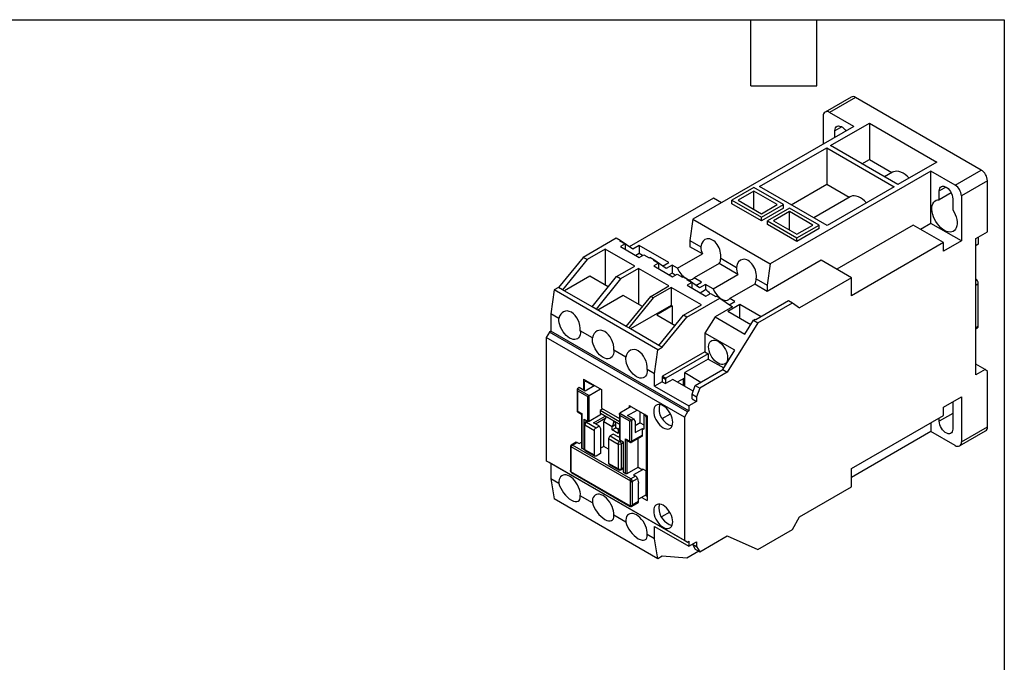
# Model space of a CAD drawing. Header units: millimetres. Extents: x 6 to 273, y 6 to 210.
# Tile 5 of 5: x 160 to 273, y 135 to 210. Entities that reach past the tile are written whole.
import ezdxf

# ---------------------------------------------------------------- set-up
doc = ezdxf.new("R2010")
doc.units = ezdxf.units.MM
doc.layers.add('TEXT', color=140, linetype='Continuous', lineweight=25)

msp = doc.modelspace()

# ---------------------------------------------------------------- linework, layer by layer
for p, q in [((255.4025, 200.6396), (252.3973, 198.9047)), ((255.9024, 200.5901), (252.8972, 198.8552)), ((270.3981, 192.2219), (255.9024, 200.5901)), ((255.6903, 197.2428), (252.8972, 198.8552)), ((252.1901, 198.4469), (252.1901, 195.2222)), ((253.0033, 195.0385), (257.4934, 197.6306)), ((257.4934, 197.6306), (265.2716, 193.1403)), ((257.4934, 197.6306), (257.4934, 193.4254)), ((255.6903, 197.2428), (237.1641, 186.5478)), ((254.3116, 197.2018), (253.5336, 196.7527)), ((253.5336, 195.9978), (253.5336, 196.7527)), ((244.8362, 190.3237), (252.579, 194.7936)), ((252.579, 194.7936), (260.3572, 190.3033)), ((252.579, 194.7936), (252.579, 190.5884)), ((260.7815, 190.5482), (253.0033, 195.0385)), ((256.6455, 192.9359), (257.4934, 193.4254)), ((257.4934, 193.4254), (260.0962, 191.9229)), ((265.2716, 193.1403), (260.7815, 190.5482)), ((264.5998, 192.0994), (246.0736, 181.4045)), ((260.1826, 191.9727), (259.2482, 191.4334)), ((267.3929, 190.487), (264.5998, 192.0994)), ((264.5998, 186.0774), (264.5998, 192.0994)), ((267.3929, 190.487), (270.3981, 192.2219)), ((271.1052, 190.9971), (268.1, 189.2623)), ((271.1052, 185.0976), (271.1052, 190.9971)), ((244.1998, 190.2013), (241.6542, 188.7318)), ((244.1998, 189.7931), (242.3613, 188.7318)), ((247.5939, 188.242), (244.1998, 190.2013)), ((246.8868, 188.242), (244.1998, 189.7931)), ((244.1998, 187.6705), (244.1998, 189.7931)), ((252.6144, 185.8335), (244.8362, 190.3237)), ((248.4784, 188.2211), (252.579, 190.5884)), ((252.579, 190.5884), (255.1818, 189.0858)), ((260.3572, 190.3033), (252.6144, 185.8335)), ((266.3324, 190.2623), (265.5544, 189.8132)), ((265.5544, 188.8052), (265.5544, 189.8132)), ((266.9278, 189.598), (265.5544, 188.8052)), ((239.5329, 188.9966), (229.8032, 183.3797)), ((240.4694, 188.456), (239.5329, 188.9966)), ((241.6542, 188.7318), (245.0483, 186.7724)), ((241.6542, 188.3235), (241.6542, 188.7318)), ((242.3613, 188.7318), (245.0483, 187.1806)), ((255.2682, 189.1357), (251.0812, 186.7186)), ((267.1101, 188.9151), (267.1101, 187.6436)), ((268.1, 189.2623), (268.1, 184.0568)), ((245.0483, 186.3642), (241.6542, 188.3235)), ((245.0483, 186.7724), (247.5939, 188.242)), ((245.0483, 187.1806), (246.8868, 188.242)), ((247.5939, 187.8337), (245.0483, 186.3642)), ((248.301, 187.8338), (245.7554, 186.3642)), ((248.301, 187.4256), (246.4625, 186.3642)), ((247.5939, 187.8337), (247.5939, 188.242)), ((251.6951, 185.8744), (248.301, 187.8338)), ((250.988, 185.8744), (248.301, 187.4256)), ((248.301, 185.3029), (248.301, 187.4256)), ((237.1641, 186.5478), (236.8105, 184.0983)), ((237.1641, 186.5478), (246.0736, 181.4045)), ((245.0483, 186.3642), (245.0483, 186.7724)), ((245.7554, 186.3642), (249.1495, 184.4048)), ((245.7554, 185.9559), (245.7554, 186.3642)), ((246.4625, 186.3642), (249.1495, 184.813)), ((249.1495, 183.9966), (245.7554, 185.9559)), ((249.1495, 184.4048), (251.6951, 185.8744)), ((249.1495, 184.813), (250.988, 185.8744)), ((251.6951, 185.4661), (249.1495, 183.9966)), ((251.6951, 185.4661), (251.6951, 185.8744)), ((262.5492, 185.8735), (253.746, 180.7915)), ((266.0494, 183.8529), (262.5492, 185.8735)), ((264.5998, 186.0774), (263.3979, 185.3836)), ((268.1, 184.0568), (264.5998, 186.0774)), ((269.7617, 184.322), (271.1052, 185.0976)), ((228.3253, 184.3638), (224.5069, 182.1595)), ((228.7849, 184.0984), (228.3253, 184.3638)), ((228.7849, 184.0984), (228.7142, 184.0576)), ((228.7142, 184.0576), (229.3329, 183.7004)), ((230.2168, 183.0878), (228.7849, 184.0984)), ((236.8105, 184.0983), (238.0656, 183.3737)), ((236.8105, 184.0983), (236.8105, 183.3838)), ((249.1495, 183.9966), (249.1495, 184.4048)), ((266.0494, 183.8529), (255.4428, 177.7298)), ((268.1, 184.0568), (266.0494, 182.873)), ((266.0494, 182.873), (266.0494, 183.8529)), ((269.7617, 168.6036), (269.7617, 184.322)), ((270.0446, 184.4853), (270.0446, 183.6686)), ((227.0525, 183.0983), (224.9665, 181.8941)), ((230.4466, 181.139), (227.0525, 183.0983)), ((227.0525, 183.0983), (227.0525, 178.9751)), ((229.3329, 183.7004), (228.8025, 183.3943)), ((228.8025, 183.3943), (230.9592, 182.1493)), ((229.3329, 183.7004), (229.3329, 183.0881)), ((230.9769, 183.5267), (230.2168, 183.0878)), ((234.371, 181.5673), (230.9769, 183.5267)), ((230.9769, 183.5267), (230.9769, 182.5876)), ((238.2464, 182.5548), (236.8105, 183.3838)), ((270.0446, 183.6686), (269.7617, 183.5053)), ((224.5069, 182.1595), (221.6784, 178.6894)), ((224.9665, 181.8941), (222.1381, 178.4241)), ((224.9665, 181.8941), (224.5069, 182.1595)), ((230.9769, 182.5876), (230.5884, 182.3633)), ((230.9592, 182.1493), (231.4896, 182.4554)), ((231.3477, 182.3736), (230.9769, 182.5876)), ((231.4896, 182.4554), (232.1083, 182.0982)), ((232.1083, 182.0982), (232.179, 182.1391)), ((232.6386, 181.8737), (232.179, 182.1391)), ((232.6386, 181.8737), (232.5679, 181.8329)), ((232.5679, 181.8329), (233.1866, 181.4757)), ((234.0705, 180.8631), (232.6386, 181.8737)), ((235.3827, 180.9016), (238.2464, 182.5548)), ((240.3637, 182.047), (242.1669, 181.0061)), ((251.9426, 181.8326), (245.7201, 178.2404)), ((255.4428, 179.812), (251.9426, 181.8326)), ((228.3606, 179.9348), (230.4466, 181.139)), ((230.9062, 180.8736), (228.8202, 179.6694)), ((234.3887, 178.8632), (230.9062, 180.8736)), ((230.9062, 180.8736), (230.9062, 176.7504)), ((233.1866, 181.4757), (232.6563, 181.1696)), ((232.6563, 181.1696), (234.813, 179.9246)), ((233.1866, 181.4757), (233.1866, 180.8634)), ((233.6569, 181.155), (234.371, 181.5673)), ((234.7599, 181.2611), (234.0705, 180.8631)), ((234.7599, 181.2611), (234.7599, 180.3221)), ((235.3827, 180.9016), (234.7599, 181.2611)), ((240.1829, 181.4369), (237.3192, 179.7837)), ((242.3477, 180.1873), (240.1829, 181.4369)), ((246.0736, 181.4045), (245.7201, 178.9549)), ((225.2847, 179.9956), (222.3502, 178.3016)), ((227.4101, 178.7687), (225.2847, 179.9956)), ((225.5322, 176.4647), (228.3606, 179.9348)), ((228.8202, 179.6694), (225.9918, 176.1994)), ((228.8202, 179.6694), (228.3606, 179.9348)), ((234.7599, 180.3221), (234.4421, 180.1386)), ((235.1308, 180.108), (234.7599, 180.3221)), ((234.813, 179.9246), (235.3433, 180.2307)), ((235.3433, 180.2307), (235.962, 179.8735)), ((235.962, 179.8735), (236.0327, 179.9143)), ((236.4923, 179.649), (236.0327, 179.9143)), ((236.4923, 179.649), (236.4216, 179.6082)), ((236.4216, 179.6082), (237.0403, 179.251)), ((237.9242, 178.6384), (236.4923, 179.649)), ((238.154, 179.3017), (237.3192, 179.7837)), ((239.4839, 178.534), (242.3477, 180.1873)), ((244.465, 179.6794), (245.7201, 178.9549)), ((255.4428, 179.812), (249.4501, 176.3525)), ((255.4428, 177.7298), (255.4428, 179.812)), ((221.1811, 178.4023), (220.7946, 175.6479)), ((221.6784, 178.6894), (221.1811, 178.4023)), ((233.1312, 171.5037), (221.1811, 178.4023)), ((222.1381, 178.4241), (221.6784, 178.6894)), ((225.5322, 176.4647), (222.1381, 178.4241)), ((232.3027, 177.659), (234.3887, 178.8632)), ((234.6715, 178.6999), (232.5856, 177.4957)), ((238.154, 176.6895), (234.6715, 178.6999)), ((234.6715, 178.6999), (234.6715, 176.6178)), ((237.0403, 179.251), (236.51, 178.9449)), ((236.51, 178.9449), (238.6667, 177.6998)), ((237.0403, 179.251), (237.0403, 178.6387)), ((237.5106, 178.9303), (238.154, 179.3017)), ((238.6137, 179.0364), (237.9242, 178.6384)), ((237.9909, 178.09), (238.6137, 178.4495)), ((238.6137, 179.0364), (238.6137, 178.4495)), ((239.4839, 178.534), (238.6137, 179.0364)), ((244.2842, 179.0693), (241.4204, 177.4161)), ((245.7201, 178.2404), (244.2842, 179.0693)), ((245.7201, 178.9549), (245.7201, 178.2404)), ((269.7617, 178.9736), (270.0446, 179.1369)), ((270.0446, 174.2377), (270.0446, 179.1369)), ((229.1384, 177.7709), (226.204, 176.0769)), ((231.3522, 176.4929), (229.1384, 177.7709)), ((229.4743, 174.189), (232.3027, 177.659)), ((232.5856, 177.4957), (229.7571, 174.0257)), ((232.5856, 177.4957), (232.3027, 177.659)), ((236.457, 175.2608), (240.2754, 177.4651)), ((238.6667, 177.6998), (239.197, 178.006)), ((239.197, 178.006), (239.8157, 177.6488)), ((239.8157, 177.6488), (239.8864, 177.6896)), ((240.2754, 177.4651), (239.8864, 177.6896)), ((240.2754, 177.4651), (241.7072, 176.4545)), ((241.3573, 176.7015), (242.0078, 177.077)), ((242.0078, 177.077), (241.4204, 177.4161)), ((244.4119, 174.9954), (248.195, 177.1792)), ((248.195, 177.1792), (248.6546, 176.9139)), ((225.9918, 176.1994), (225.5322, 176.4647)), ((229.4743, 174.189), (225.9918, 176.1994)), ((234.6715, 176.6178), (229.9693, 173.9032)), ((234.7599, 176.5667), (232.9922, 175.5462)), ((234.7599, 176.5667), (234.6715, 176.6178)), ((234.7599, 176.5667), (234.7599, 174.5257)), ((236.0681, 175.4853), (238.154, 176.6895)), ((241.7072, 176.4545), (239.7065, 175.2995)), ((241.1946, 175.9545), (242.5735, 176.7505)), ((241.1946, 175.9545), (243.8297, 174.4332)), ((242.5735, 176.7505), (245.0128, 175.3422)), ((242.5735, 175.1585), (242.5735, 176.7505)), ((244.6594, 174.6076), (248.6546, 176.9139)), ((248.6546, 176.9139), (249.4501, 176.3525)), ((220.7946, 175.6479), (220.7946, 173.6474)), ((221.7184, 175.1146), (220.7946, 175.6479)), ((232.9922, 175.5462), (235.1176, 174.3192)), ((233.2396, 172.0153), (236.0681, 175.4853)), ((233.6286, 171.7908), (236.457, 175.2608)), ((236.457, 175.2608), (236.0681, 175.4853)), ((239.7065, 175.2995), (238.5429, 173.432)), ((239.7065, 175.2995), (243.136, 173.3197)), ((243.136, 173.3197), (244.1291, 174.9137)), ((244.1291, 174.9137), (244.3412, 175.0362)), ((244.1291, 174.9137), (244.6594, 174.6076)), ((244.3412, 175.0362), (244.4119, 174.9954)), ((220.7946, 173.6474), (220.6178, 173.5453)), ((236.7045, 164.4628), (220.7946, 173.6474)), ((225.5721, 172.8899), (224.1841, 173.6912)), ((229.7571, 174.0257), (229.4743, 174.189)), ((233.2396, 172.0153), (229.7571, 174.0257)), ((244.6594, 174.6076), (241.1239, 168.9329)), ((269.7617, 174.0744), (270.0446, 174.2377)), ((269.7617, 173.9052), (269.941, 174.0087)), ((220.6178, 173.5453), (220.2642, 172.933)), ((236.1741, 163.7484), (220.2642, 172.933)), ((220.2642, 172.933), (220.2642, 158.7251)), ((236.5277, 164.3607), (220.6178, 173.5453)), ((238.5429, 173.432), (238.5429, 171.28)), ((241.9724, 171.4522), (238.5429, 173.432)), ((229.4258, 170.6652), (228.0379, 171.4664)), ((232.7447, 168.7493), (233.1312, 171.5037)), ((233.1312, 171.5037), (233.6286, 171.7908)), ((233.6286, 171.7908), (233.2396, 172.0153)), ((240.5936, 169.2391), (241.9724, 171.4522)), ((238.5429, 171.28), (233.6639, 168.4634)), ((238.9319, 171.0555), (234.0528, 168.2389)), ((238.9319, 170.4431), (236.2095, 168.8715)), ((238.5429, 171.28), (238.9319, 171.0555)), ((238.9319, 171.0555), (238.9319, 170.4431)), ((238.9319, 170.4431), (240.7057, 169.4191)), ((232.7447, 168.7493), (231.8916, 169.2417)), ((237.4116, 167.4022), (240.5936, 169.2391)), ((240.5936, 169.2391), (241.1239, 168.9329)), ((270.84, 169.2261), (269.7617, 169.8487)), ((270.84, 169.2261), (269.7617, 168.6036)), ((271.1052, 169.0118), (270.84, 169.2261)), ((224.5422, 168.1362), (226.6282, 166.932)), ((224.5422, 168.1362), (224.5422, 166.8707)), ((232.7447, 167.3203), (232.7447, 168.7493)), ((233.6639, 168.4634), (233.6286, 168.3613)), ((233.6286, 168.3613), (233.6286, 167.8306)), ((233.6286, 168.3613), (234.0175, 168.1368)), ((233.6639, 168.4634), (234.0528, 168.2389)), ((234.0528, 168.2389), (234.0175, 168.1368)), ((234.0175, 168.1368), (234.0175, 167.6061)), ((234.8306, 168.0755), (234.0175, 167.6061)), ((237.1758, 166.7216), (234.8306, 168.0755)), ((236.1741, 168.2387), (235.361, 167.7693)), ((236.0327, 168.157), (236.0327, 167.3815)), ((236.1741, 167.2999), (236.1741, 168.2387)), ((236.2095, 168.8715), (238.0831, 167.7899)), ((236.2095, 167.2795), (236.2095, 168.8715)), ((241.1239, 168.9329), (237.9419, 167.096)), ((271.1052, 162.6223), (271.1052, 169.0118)), ((223.8089, 166.9255), (223.8089, 164.512)), ((224.0649, 167.1463), (223.8528, 167.0238)), ((223.8528, 167.0238), (225.214, 166.238)), ((224.7544, 166.7483), (224.0649, 167.1463)), ((224.6837, 166.7891), (224.6837, 167.7688)), ((224.8579, 167.9539), (224.7354, 167.8832)), ((225.7797, 167.3402), (224.7544, 166.7483)), ((224.9312, 167.9117), (224.8604, 167.8708)), ((224.8604, 167.8708), (225.7797, 167.3402)), ((225.214, 166.238), (226.5221, 166.9932)), ((226.6282, 166.932), (226.6282, 164.7681)), ((233.6286, 167.8306), (232.7447, 167.3203)), ((232.7447, 167.3203), (236.7045, 165.0344)), ((233.6286, 167.8306), (234.0175, 167.6061)), ((237.058, 166.3815), (237.4116, 167.4022)), ((237.4116, 167.4022), (237.9419, 167.096)), ((237.9419, 167.096), (237.5884, 166.0754)), ((225.0018, 166.1155), (223.8528, 166.7789)), ((223.8528, 166.7789), (223.8528, 164.4517)), ((225.0018, 166.1155), (225.0018, 163.2985)), ((225.214, 163.2985), (225.214, 166.238)), ((237.058, 166.3815), (237.5884, 166.0754)), ((237.058, 165.8508), (237.058, 166.3815)), ((237.058, 165.8508), (237.5884, 165.5446)), ((237.5884, 166.0754), (237.5884, 165.5446)), ((266.0494, 164.9091), (268.1, 166.0929)), ((268.1, 166.0929), (268.1, 160.8875)), ((226.7697, 164.6865), (226.4514, 164.5028)), ((226.6282, 164.7681), (228.7056, 163.5689)), ((230.0577, 164.9522), (228.7495, 164.197)), ((229.6334, 163.9317), (230.7294, 164.5644)), ((229.8102, 165.0951), (231.8961, 163.8909)), ((229.8102, 165.0951), (229.8102, 164.8093)), ((237.5884, 165.5446), (236.7045, 165.0344)), ((236.7045, 165.0344), (236.7045, 164.4628)), ((266.0494, 163.9293), (266.0494, 164.9091)), ((267.1071, 165.5197), (267.1101, 165.4396)), ((267.1101, 165.4396), (267.1101, 162.3776)), ((223.8528, 164.4517), (224.3655, 164.1558)), ((223.9255, 164.3252), (224.3274, 164.0932)), ((224.3215, 164.1023), (224.3215, 160.216)), ((224.3655, 164.1558), (224.3655, 160.1547)), ((224.6129, 160.0119), (224.6129, 163.523)), ((224.6129, 163.523), (225.0018, 163.2985)), ((225.214, 163.2985), (226.6282, 164.1149)), ((225.709, 163.0943), (227.0525, 163.8699)), ((225.9211, 162.9719), (227.1232, 163.6658)), ((228.7056, 163.2015), (226.4514, 164.5028)), ((226.4514, 164.5028), (226.4514, 164.217)), ((228.7056, 162.9157), (226.4514, 164.217)), ((226.4514, 164.217), (226.6282, 164.1149)), ((226.6282, 164.1149), (228.7056, 162.9156)), ((226.8757, 163.2372), (227.1232, 163.6658)), ((228.7056, 164.0987), (228.7056, 161.1962)), ((228.7495, 164.197), (230.1107, 163.4112)), ((229.8986, 163.2887), (228.7495, 163.9521)), ((228.7495, 163.9521), (228.7495, 161.135)), ((230.3228, 163.5337), (229.6334, 163.9317)), ((230.1107, 163.4112), (230.3228, 163.5337)), ((230.3228, 163.5337), (230.4996, 163.2274)), ((231.083, 163.0946), (231.083, 164.3603)), ((231.5603, 164.0847), (231.4896, 164.0439)), ((231.4896, 164.0439), (231.4896, 162.37)), ((231.4896, 164.0439), (231.5779, 163.9929)), ((231.6487, 164.0337), (231.5779, 163.9929)), ((231.8961, 163.7684), (231.7547, 163.6867)), ((231.7547, 163.6867), (231.7547, 157.5627)), ((231.8961, 163.8909), (231.8961, 154.1332)), ((233.6251, 163.5826), (234.5692, 164.1276)), ((236.5277, 164.3607), (236.1741, 163.7484)), ((236.1741, 163.7484), (236.1741, 149.5406)), ((236.7045, 164.4628), (236.5277, 164.3607)), ((255.4428, 157.8062), (266.0494, 163.9293)), ((267.1101, 164.1737), (265.5544, 163.2756)), ((265.5544, 163.2756), (265.5544, 163.6435)), ((224.6458, 162.9514), (224.6458, 160.0936)), ((224.719, 162.8494), (225.815, 162.2167)), ((224.719, 159.9915), (224.719, 162.8494)), ((224.9994, 163.2999), (224.7708, 163.168)), ((225.1008, 163.2739), (224.8958, 163.1556)), ((224.8958, 163.1556), (225.9918, 162.5229)), ((226.3454, 162.727), (225.709, 163.0943)), ((225.9918, 162.5229), (226.3454, 162.727)), ((226.3454, 162.727), (226.5221, 162.4207)), ((226.5221, 162.4207), (226.5221, 159.5629)), ((226.8757, 163.2372), (227.848, 162.6759)), ((226.8757, 160.3793), (226.8757, 163.2372)), ((227.848, 162.6759), (228.2722, 162.9208)), ((227.848, 162.2676), (227.848, 162.6759)), ((227.848, 162.2676), (228.2722, 162.5125)), ((228.2722, 162.5125), (228.2722, 162.9208)), ((228.5973, 162.3249), (228.2722, 162.5125)), ((228.5551, 162.2677), (228.7056, 162.4717)), ((229.8986, 160.9616), (229.8986, 163.2887)), ((230.1107, 160.9617), (230.1107, 163.4112)), ((230.4996, 163.2274), (230.4996, 161.9618)), ((231.083, 163.0946), (230.4996, 162.7578)), ((230.4996, 161.9618), (231.3481, 162.4517)), ((231.083, 163.0946), (231.4896, 162.8599)), ((231.3481, 161.6759), (231.3481, 162.4517)), ((231.3481, 162.4517), (231.4896, 162.37)), ((264.5998, 163.0925), (264.5998, 162.0915)), ((268.1, 160.8875), (271.1052, 162.6223)), ((225.815, 159.3588), (225.815, 162.2167)), ((227.4414, 161.2778), (228.5374, 160.6451)), ((227.4414, 161.2778), (227.4414, 158.4199)), ((227.9717, 161.7881), (227.6181, 161.584)), ((227.6181, 161.584), (228.7142, 160.9513)), ((228.5551, 161.8594), (227.848, 162.2676)), ((228.6081, 161.4207), (227.9717, 161.7881)), ((228.5551, 162.2677), (228.7056, 162.1808)), ((228.5551, 162.2677), (228.5551, 161.8594)), ((228.7056, 161.5277), (228.5642, 161.4461)), ((228.7056, 161.477), (228.6081, 161.4207)), ((229.3859, 161.2575), (229.8986, 160.9616)), ((229.3859, 157.2565), (229.3859, 161.2575)), ((230.0799, 160.8592), (231.2963, 161.5615)), ((231.3481, 161.6759), (230.1107, 160.9617)), ((230.8355, 157.9708), (230.8355, 161.2954)), ((264.5998, 162.0915), (255.4428, 156.8053)), ((267.3929, 160.4791), (264.5998, 162.0915)), ((267.8929, 160.4296), (270.8981, 162.1645)), ((223.0487, 160.3626), (223.0487, 157.579)), ((223.0927, 160.3588), (229.9516, 156.3992)), ((223.0927, 160.3588), (223.0927, 157.4601)), ((223.7231, 160.8481), (223.1444, 160.5141)), ((223.2694, 160.5017), (223.8351, 160.8283)), ((229.987, 156.6238), (223.2694, 160.5017)), ((223.8351, 160.8283), (224.0649, 160.6956)), ((224.0649, 160.6956), (224.3215, 160.8437)), ((224.3655, 160.1547), (224.6129, 160.0119)), ((224.6129, 160.0119), (224.6558, 160.0366)), ((226.8757, 160.3793), (226.5221, 160.1752)), ((227.4414, 160.0527), (226.8757, 160.3793)), ((228.5374, 160.6451), (228.5374, 157.7872)), ((228.7142, 160.9513), (228.891, 161.0533)), ((228.7495, 161.135), (229.1384, 160.9105)), ((229.1384, 160.788), (228.8909, 160.6451)), ((228.8909, 160.6451), (228.8909, 157.7872)), ((229.1384, 160.9105), (229.1384, 157.3994)), ((229.5275, 161.0912), (229.9295, 160.8592)), ((229.598, 157.2565), (229.598, 161.0505)), ((225.815, 159.3588), (224.719, 159.9915)), ((224.7708, 159.877), (225.8668, 159.2443)), ((226.5221, 159.5629), (225.9918, 159.2567)), ((236.1741, 149.5406), (220.2642, 158.7251)), ((220.2642, 158.7251), (220.6178, 158.521)), ((236.5277, 149.3364), (220.6178, 158.521)), ((220.7946, 158.4189), (220.7946, 156.6225)), ((228.5374, 157.7872), (227.4414, 158.4199)), ((227.4932, 158.3055), (228.5892, 157.6727)), ((228.8391, 157.6727), (229.1384, 157.8455)), ((228.8909, 157.7872), (229.1384, 157.9301)), ((229.598, 157.2565), (230.8355, 157.9708)), ((230.8355, 157.9708), (231.3481, 157.6749)), ((231.3481, 157.7974), (231.7547, 157.5627)), ((231.3481, 157.6749), (231.3481, 157.7974)), ((255.4428, 155.724), (255.4428, 157.8062)), ((221.7184, 156.0892), (220.7946, 156.6225)), ((220.7946, 156.6225), (221.1811, 154.3144)), ((223.0508, 157.5489), (223.0541, 157.5359)), ((229.9516, 153.5005), (223.0927, 157.4601)), ((223.0927, 157.4601), (223.1002, 157.4439)), ((223.1381, 157.3907), (223.1741, 157.3638)), ((223.1734, 157.3628), (229.9328, 153.4607)), ((229.1384, 157.3994), (229.3859, 157.2565)), ((230.5526, 156.9503), (229.987, 156.6238)), ((230.1637, 156.3176), (230.7736, 156.6697)), ((231.3481, 157.6749), (230.3228, 157.083)), ((230.3228, 157.083), (230.5526, 156.9503)), ((230.7736, 156.6697), (230.9062, 156.1338)), ((231.7547, 157.5627), (231.8961, 157.6443)), ((231.7724, 154.7761), (231.7724, 157.5729)), ((229.9516, 156.3992), (229.9449, 156.4168)), ((229.9516, 153.5005), (229.9516, 156.3992)), ((230.1637, 156.3176), (230.1637, 153.5822)), ((230.9062, 154.0108), (230.9062, 156.1338)), ((249.4501, 152.2645), (255.4428, 155.724)), ((225.5721, 153.8645), (224.1841, 154.6658)), ((231.7724, 154.7761), (230.9062, 154.2761)), ((231.2774, 154.4904), (231.8961, 154.1332)), ((231.7017, 154.7353), (231.8961, 154.623)), ((233.1312, 147.4157), (221.1811, 154.3144)), ((230.1119, 153.4677), (230.8544, 153.8963)), ((230.9062, 154.0108), (230.1637, 153.5822)), ((229.4258, 151.6398), (228.0379, 152.441)), ((234.4828, 152.8095), (233.5347, 152.2621)), ((248.6546, 150.7846), (249.4501, 152.2645)), ((232.7447, 151.1528), (236.7045, 148.8669)), ((232.7447, 149.7239), (232.7447, 151.1528)), ((232.7447, 149.7239), (231.8916, 150.2163)), ((237.9419, 148.2339), (241.1239, 150.0708)), ((241.1239, 150.0708), (244.6594, 148.4783)), ((244.6594, 148.4783), (248.6546, 150.7846)), ((233.1312, 147.4157), (232.7447, 149.7239)), ((236.1741, 149.5406), (236.5277, 149.3364)), ((236.5277, 149.3364), (236.7045, 149.4384)), ((236.7045, 149.4384), (236.7045, 148.8669)), ((236.7045, 148.8669), (237.5884, 149.3771)), ((237.0933, 149.0913), (237.4116, 148.5401)), ((237.1287, 149.1117), (237.5884, 148.8464)), ((237.5884, 149.3771), (237.5884, 148.8464)), ((237.5884, 148.8464), (237.9419, 148.2339)), ((233.6286, 147.7028), (233.1312, 147.4157)), ((236.457, 147.4984), (233.6286, 147.7028)), ((237.8365, 148.2948), (236.457, 147.4984)), ((237.4116, 148.5401), (237.9419, 148.2339))]:
    msp.add_line(p, q)
at = {"flags": 128}
for points in [[(253.5336, 196.7527), (253.5506, 196.9296), (253.6009, 197.0792), (253.6822, 197.1949), (253.791, 197.2716), (253.9225, 197.306), (254.0711, 197.2966), (254.2301, 197.2439), (254.3927, 197.15), (254.5518, 197.0191), (254.7003, 196.857), (254.796, 196.7265)], [(262.0681, 191.291), (261.8596, 191.4994), (261.6235, 191.6949), (261.3825, 191.8539), (261.1415, 191.9732), (260.9054, 192.0503), (260.6789, 192.0837), (260.4667, 192.0728), (260.2731, 192.0177), (260.1826, 191.9727)], [(265.5544, 189.8132), (265.5714, 189.9901), (265.6217, 190.1397), (265.703, 190.2554), (265.8118, 190.3321), (265.9433, 190.3665), (266.0919, 190.3572), (266.2509, 190.3044), (266.4135, 190.2105), (266.5726, 190.0796), (266.7211, 189.9175), (266.8527, 189.7312), (266.9615, 189.5288), (267.0428, 189.3193), (267.0931, 189.1117), (267.1101, 188.9151)], [(257.1538, 188.454), (256.9452, 188.6624), (256.7091, 188.8579), (256.4681, 189.0169), (256.2271, 189.1362), (255.991, 189.2133), (255.7645, 189.2467), (255.5524, 189.2358), (255.3587, 189.1806), (255.2682, 189.1357)], [(267.1101, 187.6436), (267.2634, 187.3748), (267.3914, 187.096), (267.4913, 186.8136), (267.5608, 186.5339), (267.5983, 186.2633), (267.6029, 186.0081), (267.5745, 185.7739), (267.5138, 185.5663), (267.4221, 185.3898), (267.3016, 185.2485), (267.155, 185.1456), (266.9856, 185.0835), (266.7973, 185.0635), (266.5943, 185.0862), (266.3814, 185.1511), (266.1633, 185.2565), (265.9451, 185.4002), (265.7316, 185.5789), (265.5278, 185.7885), (265.3383, 186.0241), (265.1674, 186.2806), (265.019, 186.5519), (264.8965, 186.832), (264.8027, 187.1144), (264.7397, 187.3927), (264.709, 187.6606), (264.7112, 187.9119), (264.7463, 188.1411), (264.8136, 188.3427), (264.9114, 188.5122), (265.0375, 188.6459), (265.1891, 188.7405), (265.3627, 188.794), (265.5544, 188.8052)], [(239.4839, 178.534), (239.612, 178.2693), (239.768, 178.0184), (239.9466, 177.7898), (240.142, 177.591), (240.3476, 177.4285), (240.5567, 177.3078), (240.7623, 177.2329), (240.9577, 177.2062), (241.1363, 177.2285), (241.2922, 177.2993), (241.4204, 177.4161)], [(224.1841, 173.6912), (224.1847, 173.4544), (224.1516, 173.2402), (224.0855, 173.0545), (223.9885, 172.9023), (223.863, 172.7879), (223.7125, 172.7144), (223.5412, 172.6837), (223.3538, 172.6968), (223.1553, 172.7532), (222.9512, 172.8515), (222.7472, 172.9888), (222.5487, 173.1615), (222.3613, 173.3649), (222.19, 173.5933), (222.0395, 173.8406), (221.914, 174.0999), (221.8169, 174.3641), (221.7509, 174.626), (221.7177, 174.8785), (221.7184, 175.1146)], [(228.0379, 171.4664), (228.0385, 171.2296), (228.0053, 171.0155), (227.9393, 170.8298), (227.8422, 170.6776), (227.7167, 170.5632), (227.5662, 170.4897), (227.395, 170.459), (227.2075, 170.4721), (227.009, 170.5285), (226.805, 170.6267), (226.6009, 170.7641), (226.4024, 170.9368), (226.215, 171.1402), (226.0437, 171.3686), (225.8932, 171.6159), (225.7678, 171.8752), (225.6707, 172.1394), (225.6046, 172.4013), (225.5715, 172.6538), (225.5721, 172.8899)], [(240.0632, 172.4845), (240.2535, 172.3554), (240.4381, 172.1918), (240.6112, 171.9986), (240.7677, 171.7817), (240.9028, 171.5477), (241.0124, 171.3038), (241.0931, 171.0572), (241.1426, 170.8156), (241.1592, 170.5862), (241.1426, 170.376), (241.0931, 170.1915), (241.0124, 170.0381), (240.9028, 169.9207), (240.7677, 169.8427), (240.6112, 169.8065), (240.4381, 169.8132), (240.2535, 169.8626), (240.0632, 169.9533), (239.8729, 170.0824), (239.6884, 170.246), (239.5152, 170.4392), (239.3587, 170.6561), (239.2236, 170.89), (239.114, 171.134), (239.0333, 171.3806), (238.9839, 171.6222), (238.9672, 171.8516), (238.9839, 172.0618), (239.0333, 172.2463), (239.114, 172.3997), (239.2236, 172.5171), (239.3587, 172.5951), (239.5152, 172.6313), (239.6884, 172.6246), (239.8729, 172.5752), (240.0632, 172.4845)], [(231.8916, 169.2417), (231.8922, 169.0049), (231.859, 168.7907), (231.793, 168.605), (231.6959, 168.4529), (231.5704, 168.3385), (231.42, 168.265), (231.2487, 168.2343), (231.0612, 168.2474), (230.8628, 168.3038), (230.6587, 168.402), (230.4546, 168.5394), (230.2562, 168.7121), (230.0687, 168.9155), (229.8974, 169.1439), (229.747, 169.3912), (229.6215, 169.6504), (229.5244, 169.9147), (229.4584, 170.1766), (229.4252, 170.4291), (229.4258, 170.6652)], [(233.7346, 162.5233), (233.9249, 162.4327), (234.1095, 162.3833), (234.2826, 162.3765), (234.4391, 162.4127), (234.5742, 162.4907), (234.6838, 162.6082), (234.7645, 162.7615), (234.814, 162.9461), (234.8306, 163.1562), (234.814, 163.3856), (234.7645, 163.6273), (234.6838, 163.8738), (234.5742, 164.1178), (234.4391, 164.3518), (234.2826, 164.5687), (234.1095, 164.7619), (233.9249, 164.9255), (233.7346, 165.0546), (233.5443, 165.1452), (233.3598, 165.1947), (233.1866, 165.2014), (233.0301, 165.1652), (232.895, 165.0872), (232.7854, 164.9697), (232.7047, 164.8164), (232.6553, 164.6318), (232.6386, 164.4217), (232.6553, 164.1923), (232.7047, 163.9506), (232.7854, 163.7041), (232.895, 163.4601), (233.0301, 163.2261), (233.1866, 163.0092), (233.3598, 162.8161), (233.5443, 162.6524), (233.7346, 162.5233)], [(267.1101, 162.3776), (267.0931, 162.2006), (267.0428, 162.0511), (266.9615, 161.9354), (266.8527, 161.8586), (266.7211, 161.8242), (266.5726, 161.8336), (266.4135, 161.8864), (266.2509, 161.9803), (266.0919, 162.1111), (265.9433, 162.2732), (265.8118, 162.4596), (265.703, 162.6619), (265.6217, 162.8715), (265.5714, 163.0791), (265.5544, 163.2756)], [(224.1841, 154.6658), (224.1847, 154.9019), (224.1516, 155.1543), (224.0855, 155.4163), (223.9885, 155.6805), (223.863, 155.9398), (223.7125, 156.187), (223.5412, 156.4155), (223.3538, 156.6188), (223.1553, 156.7915), (222.9512, 156.9289), (222.7472, 157.0271), (222.5487, 157.0836), (222.3613, 157.0966), (222.19, 157.066), (222.0395, 156.9924), (221.914, 156.878), (221.8169, 156.7259), (221.7509, 156.5402), (221.7177, 156.326), (221.7184, 156.0892)], [(228.0379, 152.441), (228.0385, 152.6771), (228.0053, 152.9296), (227.9393, 153.1915), (227.8422, 153.4558), (227.7167, 153.7151), (227.5662, 153.9623), (227.395, 154.1907), (227.2075, 154.3941), (227.009, 154.5668), (226.805, 154.7042), (226.6009, 154.8024), (226.4024, 154.8589), (226.215, 154.8719), (226.0437, 154.8413), (225.8932, 154.7677), (225.7678, 154.6533), (225.6707, 154.5012), (225.6046, 154.3155), (225.5715, 154.1013), (225.5721, 153.8645)], [(233.7346, 151.0509), (233.9249, 150.9603), (234.1095, 150.9109), (234.2826, 150.9041), (234.4391, 150.9403), (234.5742, 151.0183), (234.6838, 151.1358), (234.7645, 151.2891), (234.814, 151.4737), (234.8306, 151.6838), (234.814, 151.9132), (234.7645, 152.1549), (234.6838, 152.4014), (234.5742, 152.6454), (234.4391, 152.8794), (234.2826, 153.0963), (234.1095, 153.2895), (233.9249, 153.4531), (233.7346, 153.5822), (233.5443, 153.6728), (233.3598, 153.7223), (233.1866, 153.729), (233.0301, 153.6928), (232.895, 153.6148), (232.7854, 153.4973), (232.7047, 153.344), (232.6553, 153.1594), (232.6386, 152.9493), (232.6553, 152.7199), (232.7047, 152.4782), (232.7854, 152.2317), (232.895, 151.9877), (233.0301, 151.7537), (233.1866, 151.5368), (233.3598, 151.3437), (233.5443, 151.18), (233.7346, 151.0509)], [(231.8916, 150.2163), (231.8922, 150.4524), (231.859, 150.7049), (231.793, 150.9668), (231.6959, 151.2311), (231.5704, 151.4904), (231.42, 151.7376), (231.2487, 151.966), (231.0612, 152.1694), (230.8628, 152.3421), (230.6587, 152.4795), (230.4546, 152.5777), (230.2562, 152.6341), (230.0687, 152.6472), (229.8974, 152.6165), (229.747, 152.543), (229.6215, 152.4286), (229.5244, 152.2765), (229.4584, 152.0908), (229.4252, 151.8766), (229.4258, 151.6398)]]:
    msp.add_lwpolyline(points, dxfattribs=at)
for centre, radius, start, end in [((255.6095, 200.1812), 0.503, 54.382423, 114.307119), ((252.6212, 198.5168), 0.4367, 50.796715, 189.214037), ((269.57, 190.9273), 1.5368, 2.605478, 57.394522), ((266.5648, 189.1924), 1.5368, 2.605478, 57.394522), ((240.2246, 183.421), 2.1595, 181.2556, 203.646791), ((239.4037, 181.9997), 0.9612, 324.163376, 2.822221), ((237.6654, 181.8), 2.4532, 201.483135, 236.817705), ((244.3258, 181.0534), 2.1595, 181.2556, 203.646791), ((236.8075, 180.314), 0.7369, 234.452972, 313.978812), ((243.5049, 179.6321), 0.9612, 324.163376, 2.822221), ((269.262, 179.0966), 0.7836, 2.94512, 50.378655), ((236.6899, 175.8283), 3.2514, 41.21535, 53.723738), ((269.7996, 174.2106), 0.2465, 305.013333, 6.298848), ((235.2877, 164.6855), 2.033, 165.347431, 254.647193), ((224.8958, 162.9514), 0.25, 119.999999, 179.856628), ((227.5731, 162.8995), 0.6994, 1.748226, 26.052147), ((270.6295, 162.5618), 0.4795, 304.056351, 7.25583), ((228.5233, 160.6453), 0.3607, 28.855608, 58.045328), ((267.6689, 160.8175), 0.4367, 230.796715, 9.214037), ((228.7658, 157.7749), 0.1258, 305.698037, 5.620379), ((228.7142, 157.8892), 0.25, 240.066665, 299.999999), ((234.2663, 153.3262), 1.027, 157.004012, 181.669647), ((235.3653, 153.2884), 2.1257, 179.787807, 253.323015)]:
    msp.add_arc(centre, radius, start, end)
for centre, major_axis, ratio, start_param, end_param in [((239.2147, 182.7104), (-0.5362, 1.5513), 0.66878602, 4.05550139, 7.19709405), ((243.3159, 180.3428), (-0.5362, 1.5513), 0.66878602, 4.05550139, 7.19709405), ((222.9325, 174.2696), (-0.5885, 1.6656), 0.66654966, 4.13625253, 7.10620746), ((226.7863, 172.0449), (-0.5885, 1.6656), 0.66654966, 4.13625262, 7.10620737), ((230.64, 169.8202), (-0.5885, 1.6656), 0.66654966, 4.13625253, 7.10620746), ((222.9325, 155.4892), (-1.0715, 1.3983), 0.46932783, 0.80986486, 3.7798194), ((226.7863, 153.2645), (-1.0715, 1.3983), 0.46932783, 0.80986495, 3.77981931), ((230.64, 151.0397), (-1.0715, 1.3983), 0.46932783, 0.80986486, 3.7798194)]:
    msp.add_ellipse(centre, major_axis=major_axis, ratio=ratio, start_param=start_param, end_param=end_param)
for points, knots in [([(223.8528, 167.0238), (223.8483, 167.0208), (223.8392, 167.0146), (223.8281, 167.0013), (223.8191, 166.9851), (223.8127, 166.9658), (223.8086, 166.9405), (223.8087, 166.9077), (223.8152, 166.8694), (223.8289, 166.825), (223.844, 166.796), (223.8528, 166.7789)], [0, 0, 0, 0, 0.06931941, 0.14104694, 0.21630436, 0.29606463, 0.38114637, 0.50916397, 0.65782235, 0.7988287, 1, 1, 1, 1]), ([(224.6837, 167.7688), (224.6837, 167.8222), (224.7027, 167.8643), (224.7682, 167.9021), (224.8141, 167.8976), (224.8604, 167.8708)], [0, 0, 0, 0, 0.5, 0.5, 1, 1, 1, 1]), ([(225.214, 166.238), (225.2091, 166.2352), (225.1992, 166.2295), (225.1822, 166.2196), (225.1636, 166.2088), (225.1437, 166.1974), (225.1197, 166.1836), (225.0914, 166.1672), (225.0614, 166.15), (225.0299, 166.1315), (225.0122, 166.1215), (225.0018, 166.1155)], [0, 0, 0, 0, 0.06931941, 0.14104694, 0.21630436, 0.29606463, 0.38114637, 0.50916397, 0.65782235, 0.7988287, 1, 1, 1, 1]), ([(223.8089, 164.5164), (223.8101, 164.4975), (223.8125, 164.4611), (223.8399, 164.4), (223.8821, 164.3484), (223.9254, 164.3289), (223.9407, 164.322)], [0, 0, 0, 0, 0.22819255, 0.43997867, 0.80242063, 1, 1, 1, 1]), ([(223.8528, 164.4517), (223.8565, 164.4279), (223.8642, 164.3784), (223.8971, 164.3364), (223.9241, 164.3269), (223.926, 164.3262)], [0, 0, 0, 0, 0.46419323, 0.9616617, 1, 1, 1, 1]), ([(224.3655, 164.1558), (224.351, 164.1423), (224.3266, 164.1195), (224.3244, 164.1074), (224.3235, 164.1024)], [0, 0, 0, 0, 0.59113808, 1, 1, 1, 1]), ([(227.1232, 163.6658), (227.1365, 163.6926), (227.1588, 163.7374), (227.1645, 163.7849), (227.1668, 163.804)], [0, 0, 0, 0, 0.59817968, 1, 1, 1, 1]), ([(228.7495, 163.9521), (228.7431, 163.9639), (228.7316, 163.9853), (228.7201, 164.0158), (228.711, 164.0475), (228.7054, 164.0809), (228.7052, 164.1185), (228.7123, 164.1518), (228.7269, 164.1801), (228.7422, 164.1915), (228.7495, 164.197)], [0, 0, 0, 0, 0.14097303, 0.25517451, 0.34262185, 0.49131297, 0.61945629, 0.75807489, 0.88341947, 1, 1, 1, 1]), ([(231.5779, 163.9929), (231.6242, 163.9662), (231.6702, 163.9176), (231.7357, 163.8043), (231.7547, 163.7402), (231.7547, 163.6867)], [0, 0, 0, 0, 0.5, 0.5, 1, 1, 1, 1]), ([(224.719, 162.8494), (224.6994, 162.8642), (224.6601, 162.8938), (224.6394, 162.9333), (224.6459, 162.9519), (224.646, 162.9521)], [0, 0, 0, 0, 0.49692662, 0.99385323, 1, 1, 1, 1]), ([(224.8958, 163.1556), (224.8495, 163.1289), (224.8035, 163.0803), (224.7381, 162.9669), (224.719, 162.9028), (224.719, 162.8494)], [0, 0, 0, 0, 0.5, 0.5, 1, 1, 1, 1]), ([(225.0018, 163.2985), (225.0296, 163.2824), (225.0686, 163.2731), (225.1472, 163.2731), (225.1862, 163.2824), (225.214, 163.2985)], [0, 0, 0, 0, 0.5, 0.5, 1, 1, 1, 1]), ([(225.815, 162.2167), (225.815, 162.2701), (225.8341, 162.3342), (225.8995, 162.4476), (225.9455, 162.4961), (225.9918, 162.5229)], [0, 0, 0, 0, 0.5, 0.5, 1, 1, 1, 1]), ([(227.9647, 163.3433), (227.9663, 163.3403), (227.9968, 163.2835), (227.9999, 163.1333), (227.9632, 162.906), (227.8883, 162.7565), (227.848, 162.6759)], [0, 0, 0, 0, 0.01638716, 0.31221503, 0.62905985, 1, 1, 1, 1]), ([(229.8986, 163.2887), (229.9056, 163.2928), (229.9184, 163.3003), (229.9391, 163.3122), (229.962, 163.3253), (229.9881, 163.3405), (230.0206, 163.3592), (230.0529, 163.3779), (230.0848, 163.3963), (230.1023, 163.4064), (230.1107, 163.4112)], [0, 0, 0, 0, 0.14097303, 0.25517451, 0.34262185, 0.49131297, 0.61945629, 0.75807489, 0.88341947, 1, 1, 1, 1]), ([(227.6181, 161.584), (227.5719, 161.5573), (227.5259, 161.5087), (227.4604, 161.3954), (227.4414, 161.3313), (227.4414, 161.2778)], [0, 0, 0, 0, 0.5, 0.5, 1, 1, 1, 1]), ([(229.5286, 161.0931), (229.5203, 161.0974), (229.4892, 161.1137), (229.4363, 161.1693), (229.4036, 161.2266), (229.3859, 161.2575)], [0, 0, 0, 0, 0.142903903, 0.537874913, 1, 1, 1, 1]), ([(223.0504, 160.3665), (223.0499, 160.3656), (223.0468, 160.3609), (223.05, 160.3589), (223.0527, 160.3573)], [0, 0, 0, 0, 0.17811108, 1, 1, 1, 1]), ([(223.1448, 160.5143), (223.1277, 160.5023), (223.096, 160.4802), (223.0665, 160.4359), (223.0513, 160.396), (223.0503, 160.3758), (223.0498, 160.3662)], [0, 0, 0, 0, 0.315720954, 0.581297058, 0.803512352, 1, 1, 1, 1]), ([(223.0742, 160.3562), (223.0761, 160.3565), (223.0815, 160.3573), (223.0882, 160.3582), (223.0927, 160.3588)], [0, 0, 0, 0, 0.33130791, 1, 1, 1, 1]), ([(223.1089, 160.3763), (223.1059, 160.3733), (223.1, 160.3671), (223.0951, 160.3616), (223.0927, 160.3588)], [0, 0, 0, 0, 0.49865842, 1, 1, 1, 1]), ([(223.1294, 160.3963), (223.1243, 160.3914), (223.117, 160.3846), (223.1108, 160.3782), (223.1089, 160.3763)], [0, 0, 0, 0, 0.70348086, 1, 1, 1, 1]), ([(223.1464, 160.4115), (223.1447, 160.4101), (223.1388, 160.4049), (223.1334, 160.3999), (223.1294, 160.3963)], [0, 0, 0, 0, 0.277496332, 1, 1, 1, 1]), ([(223.1486, 160.4497), (223.142, 160.4595), (223.1394, 160.4727), (223.1484, 160.5006), (223.1602, 160.515), (223.1774, 160.525)], [0, 0, 0, 0, 0.5, 0.5, 1, 1, 1, 1]), ([(223.1433, 160.5127), (223.1437, 160.5132), (223.1517, 160.5227), (223.1649, 160.5239), (223.1774, 160.525)], [0, 0, 0, 0, 0.04755131, 1, 1, 1, 1]), ([(223.1712, 160.4326), (223.167, 160.4291), (223.1584, 160.422), (223.1504, 160.4151), (223.1464, 160.4115)], [0, 0, 0, 0, 0.49135538, 1, 1, 1, 1]), ([(223.199, 160.4542), (223.1943, 160.4507), (223.1848, 160.4436), (223.1758, 160.4363), (223.1712, 160.4326)], [0, 0, 0, 0, 0.49049612, 1, 1, 1, 1]), ([(223.2365, 160.4809), (223.2305, 160.4768), (223.2185, 160.4685), (223.2059, 160.4593), (223.1994, 160.4545), (223.199, 160.4542)], [0, 0, 0, 0, 0.47937478, 0.96819179, 1, 1, 1, 1]), ([(223.2694, 160.5017), (223.2642, 160.4986), (223.2537, 160.4924), (223.2422, 160.4848), (223.2365, 160.4809)], [0, 0, 0, 0, 0.49915634, 1, 1, 1, 1]), ([(223.7232, 160.8479), (223.7362, 160.852), (223.757, 160.8585), (223.7979, 160.8477), (223.8227, 160.8347), (223.8351, 160.8283)], [0, 0, 0, 0, 0.45651275, 0.72863126, 1, 1, 1, 1]), ([(224.6475, 160.0933), (224.6473, 160.0816), (224.6465, 160.0379), (224.6654, 159.9978), (224.6793, 159.9685)], [0, 0, 0, 0, 0.26908141, 1, 1, 1, 1]), ([(228.5374, 160.6451), (228.5374, 160.6985), (228.5564, 160.7626), (228.6219, 160.876), (228.6679, 160.9246), (228.7142, 160.9513)], [0, 0, 0, 0, 0.5, 0.5, 1, 1, 1, 1]), ([(228.8909, 160.6451), (228.8447, 160.6184), (228.7796, 160.6028), (228.6487, 160.6028), (228.5837, 160.6184), (228.5374, 160.6451)], [0, 0, 0, 0, 0.5, 0.5, 1, 1, 1, 1]), ([(229.8986, 160.9616), (229.9263, 160.9456), (229.9654, 160.9362), (230.0439, 160.9363), (230.0829, 160.9456), (230.1107, 160.9617)], [0, 0, 0, 0, 0.5, 0.5, 1, 1, 1, 1]), ([(229.9298, 160.86), (229.9292, 160.86), (229.923, 160.8602), (229.9149, 160.874), (229.9019, 160.9017), (229.8999, 160.9379), (229.8986, 160.9616)], [0, 0, 0, 0, 0.029745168, 0.286283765, 0.533183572, 1, 1, 1, 1]), ([(229.9285, 160.8597), (229.946, 160.8518), (229.9728, 160.8397), (230.013, 160.8382), (230.0436, 160.8433), (230.0664, 160.8509), (230.0774, 160.8583), (230.0797, 160.8598)], [0, 0, 0, 0, 0.35867211, 0.55206514, 0.74965972, 0.94725502, 1, 1, 1, 1]), ([(230.1107, 160.9617), (230.1092, 160.9392), (230.1061, 160.8926), (230.0918, 160.8611), (230.0803, 160.8605), (230.0793, 160.8604)], [0, 0, 0, 0, 0.460393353, 0.955540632, 1, 1, 1, 1]), ([(224.6793, 159.9685), (224.6978, 159.9425), (224.7234, 159.9064), (224.7607, 159.8837), (224.771, 159.8774)], [0, 0, 0, 0, 0.72346046, 1, 1, 1, 1]), ([(225.9918, 159.2567), (225.9455, 159.23), (225.8995, 159.2254), (225.8341, 159.2632), (225.815, 159.3053), (225.815, 159.3588)], [0, 0, 0, 0, 0.5, 0.5, 1, 1, 1, 1]), ([(228.5374, 157.7872), (228.5837, 157.7605), (228.6487, 157.7449), (228.7796, 157.7449), (228.8447, 157.7605), (228.8909, 157.7872)], [0, 0, 0, 0, 0.5, 0.5, 1, 1, 1, 1]), ([(228.5896, 157.6727), (228.5894, 157.6727), (228.5702, 157.6764), (228.5464, 157.714), (228.5404, 157.7628), (228.5374, 157.7872)], [0, 0, 0, 0, 0.0036456, 0.5018228, 1, 1, 1, 1]), ([(223.0553, 157.5342), (223.0538, 157.5401), (223.0508, 157.5517), (223.0496, 157.5633), (223.0491, 157.569)], [0, 0, 0, 0, 0.50414557, 1, 1, 1, 1]), ([(223.0541, 157.5359), (223.0575, 157.5194), (223.0652, 157.4821), (223.0952, 157.4313), (223.131, 157.3906), (223.1588, 157.3738), (223.1691, 157.3675)], [0, 0, 0, 0, 0.23930773, 0.539566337, 0.828445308, 1, 1, 1, 1]), ([(223.0819, 157.4759), (223.0792, 157.4803), (223.0723, 157.4914), (223.067, 157.5031), (223.0638, 157.5103)], [0, 0, 0, 0, 0.3922335, 1, 1, 1, 1]), ([(223.1002, 157.4439), (223.1052, 157.4349), (223.1134, 157.4203), (223.125, 157.4054), (223.1326, 157.3966), (223.1362, 157.3928), (223.1381, 157.3907)], [0, 0, 0, 0, 0.46417502, 0.7523675, 0.86434642, 1, 1, 1, 1]), ([(229.3859, 157.2565), (229.4137, 157.2405), (229.4527, 157.2311), (229.5312, 157.2311), (229.5703, 157.2405), (229.598, 157.2565)], [0, 0, 0, 0, 0.5, 0.5, 1, 1, 1, 1]), ([(229.9308, 156.4837), (229.9304, 156.494), (229.9298, 156.5137), (229.9351, 156.5516), (229.9506, 156.5946), (229.9752, 156.6144), (229.987, 156.6238)], [0, 0, 0, 0, 0.18220963, 0.34584662, 0.68825688, 1, 1, 1, 1]), ([(229.987, 156.6238), (230.0155, 156.6073), (230.0441, 156.5826), (230.0946, 156.5227), (230.1166, 156.4875), (230.1327, 156.4509)], [0, 0, 0, 0, 0.5, 0.5, 1, 1, 1, 1]), ([(230.7736, 156.6697), (230.7712, 156.6783), (230.7665, 156.695), (230.7559, 156.7211), (230.7438, 156.7457), (230.7307, 156.7687), (230.7174, 156.7895), (230.7043, 156.8081), (230.6818, 156.8377), (230.6472, 156.877), (230.599, 156.9207), (230.5679, 156.9406), (230.5526, 156.9503)], [0, 0, 0, 0, 0.09185565, 0.17702207, 0.25550057, 0.3272936, 0.39240507, 0.45084101, 0.50261055, 0.67546846, 0.84107592, 1, 1, 1, 1]), ([(229.9449, 156.4168), (229.9419, 156.4264), (229.937, 156.4423), (229.9334, 156.4615), (229.9315, 156.4741), (229.931, 156.4803), (229.9308, 156.4837)], [0, 0, 0, 0, 0.44244642, 0.72686328, 0.85307054, 1, 1, 1, 1]), ([(229.9641, 156.3836), (229.9676, 156.3797), (229.9765, 156.3698), (229.9865, 156.3609), (229.9926, 156.3555)], [0, 0, 0, 0, 0.3952748, 1, 1, 1, 1]), ([(230.0143, 156.339), (230.0198, 156.3354), (230.0306, 156.3284), (230.0421, 156.323), (230.0478, 156.3203)], [0, 0, 0, 0, 0.50797323, 1, 1, 1, 1]), ([(230.0478, 156.3202), (230.0541, 156.3176), (230.0656, 156.3128), (230.0774, 156.3098), (230.0829, 156.3085)], [0, 0, 0, 0, 0.53690377, 1, 1, 1, 1]), ([(230.0497, 156.3556), (230.0544, 156.3716), (230.0646, 156.3894), (230.0945, 156.4239), (230.1142, 156.4402), (230.1327, 156.4509)], [0, 0, 0, 0, 0.5, 0.5, 1, 1, 1, 1]), ([(230.0829, 156.3085), (230.0867, 156.3077), (230.0935, 156.3063), (230.1065, 156.3049), (230.1154, 156.3051), (230.1213, 156.3053)], [0, 0, 0, 0, 0.29131393, 0.53130607, 1, 1, 1, 1]), ([(230.1213, 156.3053), (230.1291, 156.3062), (230.1444, 156.308), (230.1573, 156.3144), (230.1637, 156.3176)], [0, 0, 0, 0, 0.506706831, 1, 1, 1, 1]), ([(229.9329, 153.4609), (229.9327, 153.4609), (229.9292, 153.4613), (229.9298, 153.4679), (229.9353, 153.4806), (229.9461, 153.4938), (229.9516, 153.5005)], [0, 0, 0, 0, 0.02070459, 0.3302059, 0.65763391, 1, 1, 1, 1]), ([(229.9493, 153.4627), (229.9461, 153.4616), (229.9376, 153.4585), (229.9347, 153.46), (229.9329, 153.4609)], [0, 0, 0, 0, 0.37613906, 1, 1, 1, 1]), ([(229.9492, 153.4619), (229.9631, 153.4549), (229.9926, 153.44), (230.0537, 153.4412), (230.0926, 153.4589), (230.112, 153.4677)], [0, 0, 0, 0, 0.30885343, 0.65620073, 1, 1, 1, 1]), ([(230.1637, 153.5822), (230.1481, 153.5731), (230.129, 153.5635), (230.0894, 153.5455), (230.069, 153.5371), (230.011, 153.5154), (229.9768, 153.5054), (229.9516, 153.5005)], [0, 0, 0, 0, 0.25, 0.25, 0.5, 0.5, 1, 1, 1, 1])]:
    msp.add_open_spline(points, degree=3, knots=knots)
for points in [[(223.8089, 164.513), (223.8089, 164.4903), (223.825, 164.4677), (223.8528, 164.4517)], [(224.7708, 163.168), (224.8035, 163.1868), (224.8495, 163.1823), (224.8958, 163.1556)], [(228.7056, 161.1962), (228.7056, 161.1736), (228.7217, 161.151), (228.7495, 161.135)], [(231.2963, 161.5615), (231.3291, 161.5804), (231.3481, 161.6225), (231.3481, 161.6759)], [(223.0527, 160.3573), (223.059, 160.3685), (223.0781, 160.3827), (223.1107, 160.3972)], [(223.0527, 160.3573), (223.0568, 160.3555), (223.064, 160.3551), (223.0736, 160.356)], [(223.0737, 160.356), (223.0823, 160.3615), (223.094, 160.3683), (223.1089, 160.3763)], [(223.1107, 160.3972), (223.1214, 160.4019), (223.1334, 160.4067), (223.1464, 160.4113)], [(223.1294, 160.3962), (223.1229, 160.3958), (223.1166, 160.3961), (223.1107, 160.3972)], [(223.1486, 160.4497), (223.1644, 160.4524), (223.1815, 160.4539), (223.199, 160.4544)], [(223.1713, 160.4324), (223.162, 160.4359), (223.154, 160.4417), (223.1486, 160.4497)], [(223.1774, 160.525), (223.2009, 160.528), (223.2278, 160.5225), (223.2552, 160.5092)], [(223.2365, 160.4809), (223.2369, 160.4916), (223.2437, 160.5025), (223.2552, 160.5092)], [(223.2552, 160.5092), (223.26, 160.507), (223.2647, 160.5044), (223.2694, 160.5017)], [(224.3215, 160.216), (224.3215, 160.1933), (224.3377, 160.1708), (224.3655, 160.1547)], [(224.6458, 160.0936), (224.6458, 160.0558), (224.6727, 160.0182), (224.719, 159.9915)], [(228.8392, 160.8193), (228.8719, 160.7626), (228.8909, 160.6985), (228.8909, 160.6451)], [(224.719, 159.9915), (224.719, 159.9381), (224.7381, 159.8959), (224.7708, 159.877)], [(227.4414, 158.4199), (227.4414, 158.3665), (227.4604, 158.3243), (227.4932, 158.3055)], [(223.054, 157.5368), (223.05, 157.559), (223.0491, 157.5814), (223.0509, 157.6028)], [(223.0491, 157.5691), (223.0492, 157.5572), (223.0505, 157.546), (223.054, 157.5368)], [(223.0637, 157.5103), (223.0605, 157.5179), (223.0577, 157.5259), (223.0553, 157.5342)], [(223.0704, 157.4848), (223.0638, 157.5005), (223.0587, 157.5172), (223.0553, 157.5342)], [(223.0637, 157.5103), (223.0656, 157.5017), (223.0678, 157.4931), (223.0704, 157.4848)], [(223.1381, 157.3907), (223.111, 157.4145), (223.0864, 157.4467), (223.0704, 157.4848)], [(223.0927, 157.4601), (223.089, 157.4649), (223.0854, 157.4702), (223.0819, 157.4759)], [(223.1002, 157.4439), (223.0936, 157.4539), (223.0874, 157.4646), (223.0819, 157.4759)], [(229.9308, 156.4837), (229.942, 156.4506), (229.9597, 156.4139), (229.9829, 156.3797)], [(229.9449, 156.4168), (229.9504, 156.4057), (229.9568, 156.3946), (229.9641, 156.3836)], [(229.9516, 156.3992), (229.9553, 156.3942), (229.9595, 156.389), (229.9641, 156.3836)], [(229.9829, 156.3797), (229.9926, 156.3655), (230.0031, 156.3517), (230.0143, 156.339)], [(229.9926, 156.3555), (229.9886, 156.3631), (229.9853, 156.3712), (229.9829, 156.3797)], [(229.9926, 156.3555), (229.9993, 156.3499), (230.0066, 156.3443), (230.0143, 156.339)], [(230.0478, 156.3202), (230.0455, 156.3306), (230.0458, 156.3425), (230.0497, 156.3556)], [(230.0497, 156.3556), (230.0612, 156.3383), (230.0724, 156.3224), (230.0829, 156.3085)], [(230.1213, 156.3053), (230.1314, 156.319), (230.1479, 156.3334), (230.1625, 156.3419)], [(230.1327, 156.4509), (230.1489, 156.4144), (230.1592, 156.3766), (230.1625, 156.3419)], [(230.1625, 156.3419), (230.1633, 156.3336), (230.1637, 156.3255), (230.1637, 156.3176)], [(230.1637, 153.5822), (230.1637, 153.5287), (230.1447, 153.4866), (230.1119, 153.4677)], [(230.8544, 153.8963), (230.8871, 153.9152), (230.9062, 153.9573), (230.9062, 154.0108)]]:
    msp.add_open_spline(points, degree=3)
at = {"layer": 'TEXT'}
for p, q in [((6.35, 209.55), (273.05, 209.55)), ((243.84, 201.93), (243.84, 209.55)), ((251.46, 201.93), (251.46, 209.55)), ((273.05, 209.55), (273.05, 6.35)), ((243.84, 201.93), (251.46, 201.93))]:
    msp.add_line(p, q, dxfattribs=at)

doc.saveas('drawing.dxf')
